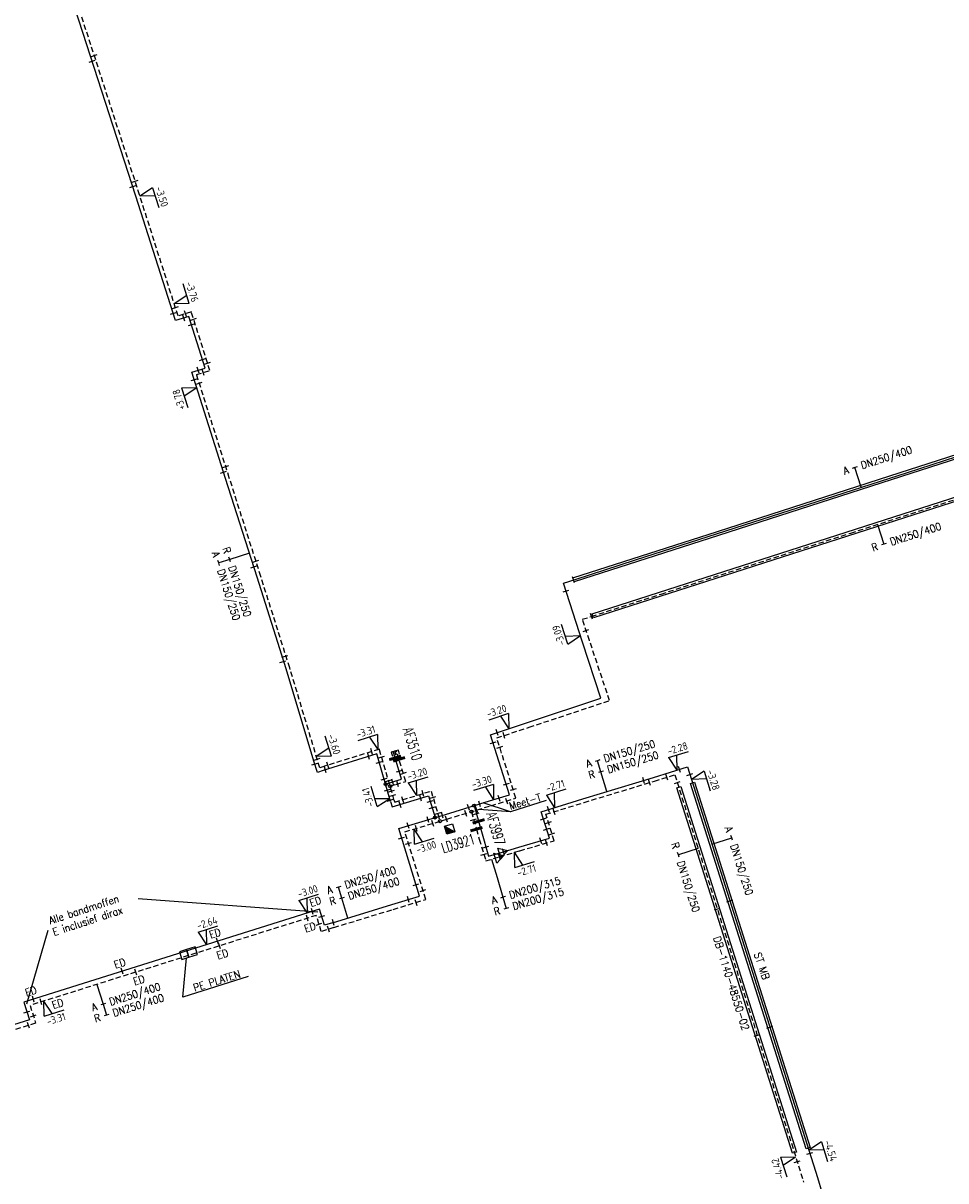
# Model space of a CAD drawing. Header units: millimetres. Extents: x 0 to 118318689, y 0 to 490460760.
# Tile 8 of 117: x 114204903 to 114316287, y 485492910 to 485632693. Entities that reach past the tile are written whole.
import ezdxf
from ezdxf.enums import TextEntityAlignment as Align

# ---------------------------------------------------------------- set-up
doc = ezdxf.new("R2010")
doc.units = ezdxf.units.MM
doc.header["$LTSCALE"] = 200
doc.linetypes.add('HIDDEN2', pattern=[4.7625, 3.175, -1.5875])
doc.layers.get('0').update_dxf_attribs({"color": 8})
for name, color, linetype in [('WT-C-AFSLUITER', 7, 'Continuous'), ('WT-C-kastLD', 7, 'Continuous'), ('WT-C-mof', 7, 'Continuous'), ('WT-C-tstuk', 7, 'Continuous'), ('WT-C-VERLOOP', 7, 'Continuous'), ('WT-I-diam', 7, 'Continuous'), ('WT-I-info', 7, 'Continuous'), ('WT-I-NAP', 7, 'Continuous'), ('WT-L-aanvoer', 6, 'Continuous'), ('WT-L-MANTELBUIS', 6, 'Continuous'), ('WT-L-retour', 6, 'HIDDEN2')]:
    doc.layers.add(name, color=color, linetype=linetype)
doc.styles.add('DIN17', font='ROMANS.SHX', dxfattribs={"width": 0.9})
doc.styles.add('ISOCP', font='ISOCP.SHX')

# ---------------------------------------------------------------- blocks, each defined once
blk = doc.blocks.new('LR-mof')
at = {"color": 0, "linetype": 'ByBlock', "lineweight": -2}
blk.add_line((0, -0.75), (0, 0.75), dxfattribs=at)
blk = doc.blocks.new('LR-tsb')
blk.add_circle((0, 0), 0.375)
blk = doc.blocks.new('LR-smof')
at = {"color": 0, "linetype": 'ByBlock', "lineweight": -2}
blk.add_lwpolyline([(1, 0.5), (0, 0.5), (0, -0.5), (1, -0.5)], dxfattribs=at)
blk = doc.blocks.new('LR-DIAO1')
at = {"color": 0, "lineweight": -3}
blk.add_line((0, 0), (0, -5), dxfattribs=at)
blk.add_lwpolyline([(0.61, -5), (0, -5), (-0.61, -5)], dxfattribs=at)
at = {"color": 1, "lineweight": -3, "style": 'DIN17', "width": 0.9}
blk.add_attdef('*1', text='', height=1.8, dxfattribs=at).set_placement((-1.61, -5), align=Align.MIDDLE_RIGHT)
blk.add_attdef('*11', text='', height=1.8, dxfattribs=at).set_placement((1.61, -5), align=Align.MIDDLE_LEFT)
blk = doc.blocks.new('LR-VERL')
at = {"color": 0, "linetype": 'ByBlock', "lineweight": -2}
blk.add_lwpolyline([(1.08, 0), (-1.08, -1.25), (-1.08, 1.25)], close=True, dxfattribs=at)
blk = doc.blocks.new('LR-DIAB1')
at = {"color": 0, "lineweight": -3}
blk.add_line((0, 0), (0, 5), dxfattribs=at)
blk.add_lwpolyline([(0.61, 5), (0, 5), (-0.61, 5)], dxfattribs=at)
at = {"color": 1, "lineweight": -3, "style": 'DIN17', "width": 0.9}
blk.add_attdef('*1', text='', height=1.8, dxfattribs=at).set_placement((-1.61, 5), align=Align.MIDDLE_RIGHT)
blk.add_attdef('*11', text='', height=1.8, dxfattribs=at).set_placement((1.61, 5), align=Align.MIDDLE_LEFT)
blk = doc.blocks.new('nap1')
at = {"color": 0, "linetype": 'Continuous'}
for p, q in [((-1, 3.5), (0, 0)), ((-1, 3.5), (4, 3.5)), ((1, 3.5), (0, 0))]:
    blk.add_line(p, q, dxfattribs=at)
at = {"color": 0, "linetype": 'Continuous', "style": 'ISOCP'}
for tag, p in [('*1', (1.7, 5)), ('*2', (4, 1.5))]:
    blk.add_attdef(tag, text='', height=1.8, dxfattribs=at).set_placement(p, align=Align.MIDDLE)
blk = doc.blocks.new('nap2')
at = {"color": 0, "linetype": 'Continuous'}
for p, q in [((1, 3.5), (-4, 3.5)), ((-1, 3.5), (0, 0)), ((1, 3.5), (0, 0))]:
    blk.add_line(p, q, dxfattribs=at)
at = {"color": 0, "linetype": 'Continuous', "style": 'ISOCP'}
for tag, p in [('*1', (-1.5, 5)), ('*2', (-4, 1.5))]:
    blk.add_attdef(tag, text='', height=1.8, dxfattribs=at).set_placement(p, align=Align.MIDDLE)
blk = doc.blocks.new('LR-AFS')
at = {"color": 0, "lineweight": -3, "const_width": 0.7}
blk.add_lwpolyline([(0, -1.5), (0, 1.5)], dxfattribs=at)
at = {"color": 7, "linetype": 'ByBlock', "lineweight": -2, "style": 'DIN17', "width": 0.9}
blk.add_attdef('*1', text='', height=2.5, dxfattribs=at).set_placement((0, 5), align=Align.MIDDLE)
at = {"color": 0, "linetype": 'ByBlock', "lineweight": -2, "style": 'DIN17', "width": 0.3, "flags": 1}
for tag, p in [('*2', (2.5, 1.5)), ('OCODE', (-7.5, -2.5)), ('NCODE', (-2.5, -2.5)), ('BC', (2.5, -2.5)), ('RK', (7.5, -2.5)), ('ST', (-7.5, -5)), ('VCODE', (-2.5, -5)), ('NIVO', (2.5, -5)), ('IMM', (7.5, -5)), ('FABR', (-7.5, -7.5)), ('TYPE', (-2.5, -7.5)), ('OPBOUW', (2.5, -7.5)), ('BEDIEN', (7.5, -7.5)), ('VERTR', (-7.5, -10)), ('OPBLEN', (-2.5, -10)), ('HULPST', (2.5, -10)), ('VERLSP', (7.5, -10)), ('BORDL', (-7.5, -15)), ('DEKM', (-7.5, -12.5)), ('PDATUM', (-2.5, -12.5)), ('BORDX', (-2.5, -15)), ('BORDY', (2.5, -15)), ('OPM', (2.5, -12.5)), ('BORDZ', (7.5, -15)), ('BORD', (7.5, -12.5))]:
    blk.add_attdef(tag, text='', height=1.8, dxfattribs=at).set_placement(p, align=Align.MIDDLE)
blk = doc.blocks.new('LR-hyp')
at = {"color": 7, "linetype": 'ByBlock', "lineweight": -3, "style": 'DIN17', "width": 0.9}
blk.add_attdef('*1', text='', height=1.8, dxfattribs=at).set_placement((0, 0), align=Align.MIDDLE)
at = {"color": 7, "linetype": 'ByBlock', "lineweight": -2, "style": 'DIN17', "width": 0.9, "flags": 1}
blk.add_attdef('*2', text='', height=1.8, dxfattribs=at).set_placement((0, -5), align=Align.MIDDLE)
blk = doc.blocks.new('LR-mofD')
at = {"color": 0, "linetype": 'ByBlock', "lineweight": -2}
blk.add_line((0, -0.75), (0, 0.75), dxfattribs=at)
at = {"color": 1, "linetype": 'ByBlock', "lineweight": -3, "style": 'DIN17', "width": 0.9}
blk.add_attdef('*1', text='', height=1.8, dxfattribs=at).set_placement((0, 2), align=Align.MIDDLE)
blk = doc.blocks.new('LR-DIAB2')
at = {"color": 0, "linetype": 'Continuous', "lineweight": -3}
blk.add_line((0, 5), (0, 7.8), dxfattribs=at)
at = {"color": 0, "lineweight": -3}
blk.add_line((0, 0), (0, 5), dxfattribs=at)
for points in [[(0.61, 7.8), (0, 7.8), (-0.61, 7.8)], [(0.61, 5), (0, 5), (-0.61, 5)]]:
    blk.add_lwpolyline(points, dxfattribs=at)
at = {"color": 1, "lineweight": -3, "style": 'DIN17', "width": 0.9}
for tag, p in [('*1', (-1.61, 7.8)), ('*2', (-1.61, 5.02))]:
    blk.add_attdef(tag, text='', height=1.8, dxfattribs=at).set_placement(p, align=Align.MIDDLE_RIGHT)
for tag, p in [('*11', (1.61, 7.8)), ('*12', (1.61, 5))]:
    blk.add_attdef(tag, text='', height=1.8, dxfattribs=at).set_placement(p, align=Align.MIDDLE_LEFT)
blk = doc.blocks.new('LR-DIAO2')
at = {"color": 0, "lineweight": -3}
blk.add_line((0, 0), (0, -5), dxfattribs=at)
at = {"color": 0, "linetype": 'Continuous', "lineweight": -3}
blk.add_line((0, -5), (0, -7.8), dxfattribs=at)
at = {"color": 0, "lineweight": -3}
for points in [[(0.61, -5), (0, -5), (-0.61, -5)], [(0.61, -7.8), (0, -7.8), (-0.61, -7.8)]]:
    blk.add_lwpolyline(points, dxfattribs=at)
at = {"color": 1, "lineweight": -3, "style": 'DIN17', "width": 0.9}
for tag, p in [('*1', (-1.61, -5)), ('*2', (-1.61, -7.78))]:
    blk.add_attdef(tag, text='', height=1.8, dxfattribs=at).set_placement(p, align=Align.MIDDLE_RIGHT)
for tag, p in [('*11', (1.61, -5)), ('*12', (1.61, -7.8))]:
    blk.add_attdef(tag, text='', height=1.8, dxfattribs=at).set_placement(p, align=Align.MIDDLE_LEFT)
blk = doc.blocks.new('LR-kastLD')
at = {"color": 0, "linetype": 'ByBlock', "lineweight": -3}
blk.add_line((-1, 1), (1, -1), dxfattribs=at)
blk.add_lwpolyline([(-1, -1), (-1, 1), (1, 1), (1, -1)], close=True, dxfattribs=at)
blk.add_solid([(-1, 1), (-1, -1), (1, -1)], dxfattribs=at)
at = {"color": 7, "linetype": 'ByBlock', "lineweight": -3, "style": 'DIN17', "width": 0.7}
for tag, p in [('*1', (0, 5)), ('*2', (0, -5))]:
    blk.add_attdef(tag, text='', height=2.5, dxfattribs=at).set_placement(p, align=Align.MIDDLE)
at = {"color": 0, "linetype": 'ByBlock', "lineweight": -2, "style": 'DIN17', "width": 0.3, "flags": 1}
for tag, p in [('OCODE', (4.5, 1.25)), ('NCODE', (9.5, 1.25)), ('BC', (14.5, 1.25)), ('RK', (19.5, 1.25)), ('ST', (4.5, -1.25)), ('VCODE', (9.5, -1.25)), ('NIVO', (14.5, -1.25)), ('IMM', (19.5, -1.25))]:
    blk.add_attdef(tag, text='', height=1.8, dxfattribs=at).set_placement(p, align=Align.MIDDLE)

msp = doc.modelspace()

# ---------------------------------------------------------------- linework, layer by layer
at = {"layer": 'WT-I-diam'}
msp.add_line((114261450, 485531749), (114262108, 485529541), dxfattribs=at)
at = {"layer": 'WT-I-info'}
for p, q in [((114263722, 485537461), (114260454, 485538552)), ((114268044, 485538830), (114263722, 485537461)), ((114263722, 485537461), (114259940, 485537765)), ((114240484, 485525334), (114218797, 485526952)), ((114205361, 485514290), (114207926, 485523188)), ((114224609, 485520829), (114223760, 485520562)), ((114223760, 485520562), (114224049, 485519642)), ((114225670, 485521163), (114224609, 485520829)), ((114224609, 485520829), (114224898, 485519909)), ((114224898, 485519909), (114224609, 485520829)), ((114225960, 485520243), (114225670, 485521163)), ((114224049, 485519642), (114224898, 485519909)), ((114224182, 485515100), (114224628, 485519824)), ((114224898, 485519909), (114225960, 485520243)), ((114232064, 485517578), (114224182, 485515100))]:
    msp.add_line(p, q, dxfattribs=at)
at = {"layer": 'WT-L-aanvoer'}
for p, q in [((114218524, 485611821), (114209225, 485640466)), ((114223307, 485596786), (114218524, 485611821)), ((114224914, 485597266), (114223307, 485596786)), ((114226876, 485591046), (114224914, 485597266)), ((114225273, 485590545), (114226876, 485591046)), ((114229342, 485577718), (114225273, 485590545)), ((114311665, 485578454), (114317604, 485580366)), ((114233144, 485565811), (114229342, 485577718)), ((114278837, 485567885), (114311665, 485578454)), ((114271528, 485565531), (114278837, 485567885)), ((114236645, 485554749), (114233144, 485565811)), ((114270125, 485565080), (114271528, 485565531)), ((114272442, 485557955), (114270125, 485565080)), ((114274653, 485551182), (114272442, 485557955)), ((114240003, 485543582), (114236645, 485554749)), ((114265780, 485548244), (114274653, 485551182)), ((114261336, 485546773), (114265780, 485548244)), ((114263627, 485539515), (114261336, 485546773)), ((114247596, 485544462), (114241109, 485542445)), ((114249266, 485538728), (114247596, 485544462)), ((114249808, 485543980), (114249578, 485544736)), ((114240421, 485542232), (114240003, 485543582)), ((114250589, 485541406), (114249808, 485543980)), ((114280979, 485541605), (114285101, 485542885)), ((114285101, 485542885), (114300795, 485493301)), ((114241109, 485542445), (114240421, 485542232)), ((114249781, 485541156), (114250589, 485541406)), ((114272481, 485539026), (114280979, 485541605)), ((114248660, 485540809), (114249781, 485541156)), ((114249266, 485538728), (114249459, 485538072)), ((114249459, 485538072), (114253850, 485539412)), ((114253850, 485539412), (114254626, 485536782)), ((114255873, 485537160), (114261207, 485538780)), ((114261207, 485538780), (114263627, 485539515)), ((114267444, 485537467), (114272481, 485539026)), ((114250238, 485535449), (114255873, 485537160)), ((114259332, 485538211), (114259880, 485536323)), ((114268429, 485534282), (114267444, 485537467)), ((114259880, 485536323), (114260233, 485535107)), ((114252750, 485527297), (114250238, 485535449)), ((114260233, 485535107), (114261069, 485532105)), ((114262891, 485532648), (114264720, 485533193)), ((114264721, 485533193), (114268429, 485534282)), ((114261069, 485532105), (114262891, 485532648)), ((114242239, 485524073), (114249400, 485526264)), ((114249400, 485526264), (114252750, 485527297)), ((114240680, 485525710), (114204984, 485514486)), ((114241289, 485523774), (114240680, 485525710)), ((114242236, 485524072), (114241289, 485523774)), ((114204984, 485514486), (114205657, 485512348)), ((114205657, 485512348), (114193404, 485508496)), ((114300795, 485493301), (114302162, 485488744))]:
    msp.add_line(p, q, dxfattribs=at)
at = {"layer": 'WT-L-MANTELBUIS'}
msp.add_lwpolyline([(114288856, 485570848), (114271405, 485565229), (114271249, 485565704), (114288703, 485571324), (114309541, 485578033), (114415143, 485612035), (114415296, 485611559), (114309695, 485577557), (114288856, 485570848)], dxfattribs=at)
for points in [[(114273598, 485561354), (114418016, 485607805), (114418169, 485607329), (114273751, 485560878)], [(114284288, 485540512), (114298239, 485496392), (114297762, 485496242), (114283811, 485540361)], [(114285945, 485541044), (114299912, 485496919), (114299436, 485496768), (114285469, 485540893)]]:
    msp.add_lwpolyline(points, close=True, dxfattribs=at)
at = {"layer": 'WT-L-retour', "lineweight": -3}
for p, q in [((114218953, 485611959), (114209795, 485640168)), ((114223602, 485597344), (114218953, 485611959)), ((114225209, 485597824), (114223602, 485597344)), ((114227441, 485590751), (114225209, 485597824)), ((114225839, 485590251), (114227441, 485590751)), ((114229791, 485577795), (114225839, 485590251)), ((114233594, 485565882), (114229791, 485577795)), ((114304809, 485571129), (114317556, 485575229)), ((114281908, 485563763), (114304809, 485571129)), ((114237081, 485554864), (114233594, 485565882)), ((114273523, 485561067), (114281908, 485563763)), ((114272404, 485560712), (114273523, 485561067)), ((114273254, 485558170), (114272404, 485560712)), ((114275689, 485550893), (114273254, 485558170)), ((114240432, 485543719), (114237081, 485554864)), ((114265969, 485547674), (114275689, 485550893)), ((114262087, 485546389), (114265969, 485547674)), ((114264382, 485539118), (114262087, 485546389)), ((114247900, 485545027), (114240976, 485542875)), ((114249698, 485538854), (114247900, 485545027)), ((114250278, 485543806), (114249961, 485544852)), ((114240718, 485542795), (114240432, 485543719)), ((114240976, 485542875), (114240718, 485542795)), ((114251088, 485541141), (114250278, 485543806)), ((114249202, 485540558), (114249899, 485540774)), ((114249763, 485538635), (114254153, 485539975)), ((114249899, 485540774), (114251088, 485541141)), ((114254153, 485539975), (114255226, 485536337)), ((114249698, 485538854), (114249763, 485538635)), ((114261374, 485538204), (114264382, 485539118)), ((114256047, 485536586), (114261374, 485538204)), ((114259006, 485537485), (114259620, 485535372)), ((114250988, 485535050), (114256047, 485536586)), ((114253500, 485526900), (114250988, 485535050)), ((114259620, 485535372), (114259971, 485534164)), ((114249576, 485525691), (114253500, 485526900)), ((114240288, 485524958), (114205737, 485514094)), ((114240896, 485523022), (114240288, 485524958)), ((114242414, 485523499), (114249576, 485525691)), ((114242416, 485523500), (114240896, 485523022)), ((114205737, 485514094), (114206409, 485511956)), ((114206409, 485511956), (114193014, 485507744))]:
    msp.add_line(p, q, dxfattribs=at)
at = {"layer": 'WT-L-retour'}
for p, q in [((114281111, 485541175), (114283574, 485541940)), ((114283574, 485541940), (114299123, 485492768)), ((114272613, 485538595), (114281111, 485541175)), ((114268007, 485537170), (114272613, 485538595)), ((114268993, 485533979), (114268007, 485537170)), ((114259971, 485534164), (114260763, 485531544)), ((114264848, 485532761), (114268993, 485533979)), ((114260763, 485531544), (114262404, 485532033)), ((114262404, 485532033), (114264849, 485532761))]:
    msp.add_line(p, q, dxfattribs=at)

# ---------------------------------------------------------------- block references
at = {"layer": 'WT-C-AFSLUITER', "linetype": 'Continuous'}
ref = msp.add_blockref('LR-AFS', (114249808, 485543980), dxfattribs=dict(at, xscale=499.9999999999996, yscale=499.9999999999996, zscale=499.9999999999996, rotation=286.8932))
ref.add_attrib('*1', 'AF3510', dxfattribs={"layer": '0', "color": 7, "linetype": 'ByBlock', "lineweight": -2, "height": 1250, "rotation": 286.8932, "style": 'DIN17', "width": 0.65}).set_placement((114251908, 485545676), align=Align.MIDDLE)
for p, xscale, yscale, zscale, rotation in [((114250278, 485543806), 499.9999999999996, 499.9999999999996, 499.9999999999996, 286.8932), ((114259620, 485535372), 500.0000000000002, 500.0000000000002, 500.0000000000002, 286.2018)]:
    msp.add_blockref('LR-AFS', p, dxfattribs=dict(at, xscale=xscale, yscale=yscale, zscale=zscale, rotation=rotation))
ref = msp.add_blockref('LR-AFS', (114259880, 485536323), dxfattribs=dict(at, xscale=500.0000000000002, yscale=500.0000000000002, zscale=500.0000000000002, rotation=286.2018))
ref.add_attrib('*1', 'AF3997', dxfattribs={"layer": '0', "color": 7, "linetype": 'ByBlock', "lineweight": -2, "height": 1250, "rotation": 286.2018, "style": 'DIN17', "width": 0.65}).set_placement((114261955, 485535435), align=Align.MIDDLE)
at = {"layer": 'WT-C-kastLD', "linetype": 'Continuous'}
ref = msp.add_blockref('LR-kastLD', (114256392, 485535383), dxfattribs=dict(at, xscale=500, yscale=500, zscale=500, rotation=16.89612497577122))
ref.add_attrib('*1', 'LD3921', dxfattribs={"layer": '0', "color": 7, "linetype": 'ByBlock', "lineweight": -3, "height": 1250, "rotation": 16.89612, "style": 'DIN17', "width": 0.65}).set_placement((114257422, 485533651), align=Align.MIDDLE)
at = {"layer": 'WT-C-mof', "linetype": 'Continuous'}
for name, p, xscale, yscale, zscale, rotation in [('LR-mof', (114213234, 485628116), 499.9999999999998, 499.9999999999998, 499.9999999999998, 287.9855), ('LR-mof', (114213491, 485628782), 499.9999999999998, 499.9999999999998, 499.9999999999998, 287.9855), ('LR-mof', (114218155, 485612960), 499.9999999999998, 499.9999999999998, 499.9999999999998, 287.9855), ('LR-mof', (114218414, 485613618), 499.9999999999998, 499.9999999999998, 499.9999999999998, 287.9855), ('LR-mof', (114223032, 485597652), 499.9999999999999, 499.9999999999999, 499.9999999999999, 287.6467), ('LR-mof', (114223279, 485598359), 499.9999999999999, 499.9999999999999, 499.9999999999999, 287.6467), ('LR-mof', (114224293, 485597081), 499.9999999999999, 499.9999999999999, 499.9999999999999, 16.62719999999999), ('LR-mof', (114224501, 485597613), 499.9999999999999, 499.9999999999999, 499.9999999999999, 16.62719999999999), ('LR-mof', (114225223, 485596284), 499.9999999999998, 499.9999999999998, 499.9999999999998, 287.5112), ('LR-mof', (114225483, 485596957), 499.9999999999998, 499.9999999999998, 499.9999999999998, 287.5112), ('LR-mof', (114226553, 485592070), 499.9999999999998, 499.9999999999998, 499.9999999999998, 287.5112), ('LR-mof', (114227158, 485591648), 499.9999999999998, 499.9999999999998, 499.9999999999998, 287.5112), ('LR-mof', (114226038, 485590784), 500.0000000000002, 500.0000000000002, 500.0000000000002, 17.35779999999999), ('LR-mof', (114226644, 485590502), 500.0000000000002, 500.0000000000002, 500.0000000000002, 17.35779999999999), ('LR-mof', (114225555, 485589646), 500.0000000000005, 500.0000000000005, 500.0000000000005, 287.6613), ('LR-mof', (114226157, 485589237), 500.0000000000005, 500.0000000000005, 500.0000000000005, 287.6613), ('LR-mof', (114229358, 485579159), 500, 500, 500, 287.6041), ('LR-mof', (114229098, 485578488), 500.0000000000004, 500.0000000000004, 500.0000000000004, 287.6008), ('LR-mof', (114232746, 485567058), 499.9999999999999, 499.9999999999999, 499.9999999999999, 287.7079), ('LR-mof', (114233005, 485567728), 500.0000000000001, 500.0000000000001, 500.0000000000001, 287.7053), ('LR-mof', (114271348, 485565468), 500, 500, 500, 17.6035), ('LR-mof', (114270437, 485564127), 499.9999999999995, 499.9999999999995, 499.9999999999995, 288.0741), ('LR-mof', (114273523, 485561067), 500, 500, 500, 17.6035), ('LR-mof', (114272850, 485559377), 500, 500, 500, 288.4966), ('LR-mof', (114236237, 485555590), 499.9999999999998, 499.9999999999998, 499.9999999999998, 287.414), ('LR-mof', (114236506, 485556236), 500.0000000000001, 500.0000000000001, 500.0000000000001, 287.4117), ('LR-mof', (114246617, 485544157), 499.9999999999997, 499.9999999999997, 499.9999999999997, 17.26849999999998), ('LR-mof', (114246968, 485544738), 499.9999999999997, 499.9999999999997, 499.9999999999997, 17.26849999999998), ('LR-mof', (114248174, 485544086), 499.9999999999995, 499.9999999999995, 499.9999999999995, 286.2394), ('LR-smof', (114249578, 485544736), 499.9999999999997, 499.9999999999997, 499.9999999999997, 286.8932), ('LR-smof', (114249961, 485544852), 499.9999999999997, 499.9999999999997, 499.9999999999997, 286.8932), ('LR-mof', (114240111, 485543234), 500.0000000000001, 500.0000000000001, 500.0000000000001, 287.2051999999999), ('LR-mof', (114240397, 485543829), 500.0000000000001, 500.0000000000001, 500.0000000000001, 287.4117), ('LR-mof', (114241372, 485542527), 499.9999999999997, 499.9999999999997, 499.9999999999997, 17.26849999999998), ('LR-mof', (114241690, 485543097), 499.9999999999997, 499.9999999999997, 499.9999999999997, 17.26849999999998), ('LR-mof', (114247892, 485543446), 499.9999999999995, 499.9999999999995, 499.9999999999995, 286.2394), ('LR-mof', (114284134, 485542585), 499.9999999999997, 499.9999999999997, 499.9999999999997, 17.25120000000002), ('LR-mof', (114248476, 485541442), 499.9999999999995, 499.9999999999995, 499.9999999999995, 286.2394), ('LR-mof', (114249003, 485541240), 499.9999999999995, 499.9999999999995, 499.9999999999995, 286.2394), ('LR-mof', (114249501, 485541069), 499.9999999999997, 499.9999999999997, 499.9999999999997, 17.2052), ('LR-mof', (114279821, 485541253), 500.0000000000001, 500.0000000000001, 500.0000000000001, 16.88389999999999), ('LR-mof', (114280506, 485540991), 500.0000000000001, 500.0000000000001, 500.0000000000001, 16.88389999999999), ('LR-mof', (114282605, 485541639), 499.9999999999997, 499.9999999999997, 499.9999999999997, 17.25120000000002), ('LR-mof', (114285389, 485541973), 500, 500, 500, 287.5643), ('LR-mof', (114248868, 485540095), 499.9999999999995, 499.9999999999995, 499.9999999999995, 286.2394), ('LR-mof', (114249368, 485539989), 499.9999999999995, 499.9999999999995, 499.9999999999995, 286.2394), ('LR-mof', (114250106, 485540838), 499.9999999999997, 499.9999999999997, 499.9999999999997, 17.2052), ('LR-mof', (114253176, 485539677), 500.0000000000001, 500.0000000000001, 500.0000000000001, 16.9795), ('LR-mof', (114283871, 485541000), 499.9999999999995, 499.9999999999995, 499.9999999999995, 287.5475), ('LR-mof', (114249222, 485538878), 499.9999999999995, 499.9999999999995, 499.9999999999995, 286.2394), ('LR-mof', (114249525, 485539447), 499.9999999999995, 499.9999999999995, 499.9999999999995, 286.2394), ('LR-mof', (114250376, 485538352), 499.9999999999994, 499.9999999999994, 499.9999999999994, 196.9795144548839), ('LR-mof', (114250728, 485538930), 500.0000000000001, 500.0000000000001, 500.0000000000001, 16.9795), ('LR-mof', (114252900, 485539122), 500.0000000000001, 500.0000000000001, 500.0000000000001, 16.97951423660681), ('LR-mof', (114254053, 485538725), 500, 500, 500, 286.4387), ('LR-mof', (114254378, 485539211), 500, 500, 500, 286.4387), ('LR-mof', (114254280, 485537955), 500, 500, 500, 286.4387), ('LR-mof', (114254951, 485537271), 499.9999999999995, 499.9999999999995, 499.9999999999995, 286.5614132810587), ('LR-mof', (114255500, 485537047), 500.0000000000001, 500.0000000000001, 500.0000000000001, 16.8877), ('LR-mof', (114268316, 485537737), 500, 500, 500, 17.1956), ('LR-mof', (114268998, 485537477), 500, 500, 500, 17.1956), ('LR-mof', (114251382, 485535797), 500.0000000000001, 500.0000000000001, 500.0000000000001, 16.8877), ('LR-mof', (114252356, 485535465), 500.0000000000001, 500.0000000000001, 500.0000000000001, 16.8877), ('LR-mof', (114253775, 485536523), 500.0000000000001, 500.0000000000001, 500.0000000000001, 16.8877), ('LR-mof', (114254351, 485536071), 500.0000000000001, 500.0000000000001, 500.0000000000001, 16.8877), ('LR-mof', (114256016, 485536577), 500.0000000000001, 500.0000000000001, 500.0000000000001, 16.8877), ('LR-mof', (114267707, 485536616), 499.9999999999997, 499.9999999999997, 499.9999999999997, 287.1819), ('LR-mof', (114268312, 485536183), 499.9999999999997, 499.9999999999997, 499.9999999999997, 287.1819), ('LR-mof', (114250589, 485534310), 499.9999999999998, 499.9999999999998, 499.9999999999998, 287.1264556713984), ('LR-mof', (114267395, 485533979), 499.9999999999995, 499.9999999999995, 499.9999999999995, 16.37079999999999), ('LR-mof', (114268089, 485535380), 499.9999999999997, 499.9999999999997, 499.9999999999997, 287.1819), ('LR-mof', (114268738, 485534806), 499.9999999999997, 499.9999999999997, 499.9999999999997, 287.1819), ('LR-mof', (114251417, 485533658), 500, 500, 500, 287.1265), ('LR-mof', (114260758, 485533223), 500.0000000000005, 500.0000000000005, 500.0000000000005, 285.5581), ('LR-mof', (114268078, 485533710), 499.9999999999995, 499.9999999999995, 499.9999999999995, 16.37079999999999), ('LR-mof', (114260521, 485532344), 500, 500, 500, 286.8218), ('LR-mof', (114252326, 485528671), 500, 500, 500, 287.1264556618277), ('LR-mof', (114253173, 485527962), 500.0000000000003, 500.0000000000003, 500.0000000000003, 287.126455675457), ('LR-mof', (114251393, 485526878), 499.9999999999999, 499.9999999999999, 499.9999999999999, 17.12649999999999), ('LR-mof', (114252306, 485526532), 500.0000000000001, 500.0000000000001, 500.0000000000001, 197.1264556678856), ('LR-mof', (114290217, 485526719), 500, 500, 500, 287.5643), ('LR-mof', (114240949, 485524856), 500.0000000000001, 500.0000000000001, 500.0000000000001, 287.4544), ('LR-mof', (114288698, 485525736), 499.9999999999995, 499.9999999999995, 499.9999999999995, 287.5475), ('LR-mof', (114240616, 485523911), 500.0000000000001, 500.0000000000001, 500.0000000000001, 287.4544), ('LR-mof', (114241760, 485523294), 500.0000000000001, 500.0000000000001, 500.0000000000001, 17.45443581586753), ('LR-mof', (114242348, 485524106), 499.9999999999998, 499.9999999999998, 499.9999999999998, 17.01449999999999), ('LR-mof', (114205356, 485513305), 499.9999999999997, 499.9999999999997, 499.9999999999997, 287.4544), ('LR-mof', (114205557, 485511688), 499.9999999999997, 499.9999999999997, 499.9999999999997, 17.45439999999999), ('LR-mof', (114206130, 485512844), 499.9999999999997, 499.9999999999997, 499.9999999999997, 287.4544), ('LR-mof', (114293521, 485510481), 499.9999999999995, 499.9999999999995, 499.9999999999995, 287.5475), ('LR-mof', (114295045, 485511468), 500, 500, 500, 287.5643), ('LR-mof', (114298346, 485495223), 499.9999999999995, 499.9999999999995, 499.9999999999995, 287.5475), ('LR-mof', (114299869, 485496228), 500, 500, 500, 287.5643)]:
    msp.add_blockref(name, p, dxfattribs=dict(at, xscale=xscale, yscale=yscale, zscale=zscale, rotation=rotation))
at = {"layer": 'WT-C-mof'}
for p, xscale, yscale, zscale, rotation in [((114262131, 485547036), 500, 500, 500, 18.32034524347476), ((114262948, 485546674), 500, 500, 500, 18.32034524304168), ((114261637, 485545819), 500, 500, 500, 287.516732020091), ((114262441, 485545266), 500.0000000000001, 500.0000000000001, 500.0000000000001, 287.5167320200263), ((114250299, 485542363), 500.0000000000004, 500.0000000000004, 500.0000000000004, 106.8932093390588), ((114250797, 485542098), 499.9999999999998, 499.9999999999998, 499.9999999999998, 106.8932093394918), ((114263224, 485540793), 500.0000000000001, 500.0000000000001, 500.0000000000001, 107.5167320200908), ((114264057, 485540147), 500, 500, 500, 107.5167320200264), ((114260001, 485538414), 500, 500, 500, 16.89612497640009), ((114262330, 485539122), 500, 500, 500, 196.8961249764), ((114263247, 485538773), 499.9999999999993, 499.9999999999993, 499.9999999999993, 196.8961249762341), ((114258336, 485537281), 500.0000000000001, 500.0000000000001, 500.0000000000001, 16.8961249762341), ((114258662, 485538007), 500, 500, 500, 16.89612497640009), ((114259611, 485537250), 500, 500, 500, 286.201757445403), ((114259676, 485537688), 500.0000000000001, 500.0000000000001, 500.0000000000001, 16.8961249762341), ((114259285, 485536524), 500.0000000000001, 500.0000000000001, 500.0000000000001, 286.201757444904), ((114262891, 485532648), 500.0000000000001, 500.0000000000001, 500.0000000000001, 16.59189999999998), ((114262404, 485532033), 500.0000000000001, 500.0000000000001, 500.0000000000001, 16.59189999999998)]:
    msp.add_blockref('LR-mof', p, dxfattribs=dict(at, xscale=xscale, yscale=yscale, zscale=zscale, rotation=rotation))
ref = msp.add_blockref('LR-mofD', (114239806, 485525435), dxfattribs=dict(at, xscale=499.9999999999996, yscale=499.9999999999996, zscale=499.9999999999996, rotation=17.45439999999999))
ref.add_attrib('*1', 'ED', dxfattribs={"layer": '0', "color": 1, "linetype": 'ByBlock', "lineweight": -3, "height": 900, "rotation": 17.4544, "style": 'DIN17', "width": 0.9}).set_placement((114240182, 485526631), align=Align.MIDDLE)
ref = msp.add_blockref('LR-mofD', (114239208, 485524618), dxfattribs=dict(at, xscale=499.9999999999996, yscale=499.9999999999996, zscale=499.9999999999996, rotation=17.45439999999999))
ref.add_attrib('*1', 'ED', dxfattribs={"layer": '0', "color": 1, "linetype": 'ByBlock', "lineweight": -3, "height": 900, "rotation": 17.4544, "style": 'DIN17', "width": 0.9}).set_placement((114239533, 485523531), align=Align.MIDDLE)
at = {"layer": 'WT-C-mof', "xscale": 499.9999999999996, "yscale": 499.9999999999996, "zscale": 499.9999999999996, "rotation": 17.45439999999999}
for p in [(114228359, 485521836), (114216866, 485518222), (114206131, 485514847)]:
    msp.add_blockref('LR-mofD', p, dxfattribs=at).add_auto_attribs({'*1': 'ED'})
at = {"layer": 'WT-C-mof'}
ref = msp.add_blockref('LR-mofD', (114228604, 485521284), dxfattribs=dict(at, xscale=499.9999999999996, yscale=499.9999999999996, zscale=499.9999999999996, rotation=17.45439999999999))
ref.add_attrib('*1', 'ED', dxfattribs={"layer": '0', "color": 1, "linetype": 'ByBlock', "lineweight": -3, "height": 900, "rotation": 17.4544, "style": 'DIN17', "width": 0.9}).set_placement((114228968, 485520289), align=Align.MIDDLE)
ref = msp.add_blockref('LR-mofD', (114218499, 485518107), dxfattribs=dict(at, xscale=499.9999999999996, yscale=499.9999999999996, zscale=499.9999999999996, rotation=17.45439999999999))
ref.add_attrib('*1', 'ED', dxfattribs={"layer": '0', "color": 1, "linetype": 'ByBlock', "lineweight": -3, "height": 900, "rotation": 17.4544, "style": 'DIN17', "width": 0.9}).set_placement((114218880, 485517141), align=Align.MIDDLE)
ref = msp.add_blockref('LR-mofD', (114207057, 485514509), dxfattribs=dict(at, xscale=499.9999999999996, yscale=499.9999999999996, zscale=499.9999999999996, rotation=17.45439999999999))
ref.add_attrib('*1', 'ED', dxfattribs={"layer": '0', "color": 1, "linetype": 'ByBlock', "lineweight": -3, "height": 900, "rotation": 17.4544, "style": 'DIN17', "width": 0.9}).set_placement((114209075, 485514298), align=Align.MIDDLE)
at = {"layer": 'WT-C-tstuk', "linetype": 'Continuous'}
for p, xscale, yscale, zscale, rotation in [((114248660, 485540809), 499.9999999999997, 499.9999999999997, 499.9999999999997, 17.2052), ((114249202, 485540558), 499.9999999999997, 499.9999999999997, 499.9999999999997, 17.2052), ((114259006, 485537485), 499.9999999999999, 499.9999999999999, 499.9999999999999, 16.8961), ((114259332, 485538211), 499.9999999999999, 499.9999999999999, 499.9999999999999, 16.8961), ((114254626, 485536782), 500.0000000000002, 500.0000000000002, 500.0000000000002, 196.8876999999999), ((114255226, 485536337), 500.0000000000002, 500.0000000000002, 500.0000000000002, 196.8876999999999)]:
    msp.add_blockref('LR-tsb', p, dxfattribs=dict(at, xscale=xscale, yscale=yscale, zscale=zscale, rotation=rotation))
at = {"layer": 'WT-C-VERLOOP', "linetype": 'Continuous', "xscale": 500.0000000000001, "yscale": 500.0000000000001, "zscale": 500.0000000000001, "rotation": 16.59189999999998}
for p in [(114262891, 485532648), (114262404, 485532033)]:
    msp.add_blockref('LR-VERL', p, dxfattribs=at)
at = {"layer": 'WT-I-diam', "linetype": 'Continuous'}
for name, p, xscale, yscale, zscale, rotation, values in [('LR-DIAB1', (114306052, 485576647), 499.9999999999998, 499.9999999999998, 499.9999999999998, 17.84668584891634, {'*1': 'A', '*11': 'DN250/400'}), ('LR-DIAO1', (114308041, 485572169), 499.9999999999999, 499.9999999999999, 499.9999999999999, 17.82944587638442, {'*1': 'R', '*11': 'DN250/400'}), ('LR-DIAO2', (114232223, 485568695), 500, 500, 500, 287.6613384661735, {'*1': 'R', '*11': 'DN150/250', '*2': 'A', '*12': 'DN150/250'}), ('LR-DIAB2', (114275378, 485539905), 499.9999999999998, 499.9999999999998, 499.9999999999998, 16.88392159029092, {'*1': 'A', '*11': 'DN150/250', '*2': 'R', '*12': 'DN150/250'}), ('LR-DIAB1', (114288051, 485533563), 499.9999999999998, 499.9999999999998, 499.9999999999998, 287.564306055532, {'*1': 'A', '*11': 'DN150/250'}), ('LR-DIAO1', (114286389, 485533037), 499.9999999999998, 499.9999999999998, 499.9999999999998, 287.5474800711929, {'*1': 'R', '*11': 'DN150/250'}), ('LR-DIAB2', (114244108, 485524645), 500, 500, 500, 17.0144501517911, {'*1': 'A', '*11': 'DN250/400', '*2': 'R', '*12': 'DN250/400'}), ('LR-DIAO2', (114262108, 485529541), 500, 500, 500, 16.59193410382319, {'*1': 'A', '*11': 'DN200/315', '*2': 'R', '*12': 'DN200/315'}), ('LR-DIAO2', (114213804, 485516631), 500, 500, 500, 17.45443580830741, {'*1': 'A', '*11': 'DN250/400', '*2': 'R', '*12': 'DN250/400'})]:
    msp.add_blockref(name, p, dxfattribs=dict(at, xscale=xscale, yscale=yscale, zscale=zscale, rotation=rotation)).add_auto_attribs(values)
at = {"layer": 'WT-I-info', "linetype": 'Continuous', "xscale": 500.0000000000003, "yscale": 500.0000000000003, "zscale": 500.0000000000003, "rotation": 287.4281484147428}
msp.add_blockref('LR-hyp', (114290392, 485516764), dxfattribs=at).add_auto_attribs({'*1': 'DB-1140-48550-02'})
at = {"layer": 'WT-I-NAP', "linetype": 'Continuous'}
ref = msp.add_blockref('nap1', (114219004, 485611797), dxfattribs=dict(at, xscale=500, yscale=500, zscale=500, rotation=287.6467012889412))
ref.add_attrib('*1', '-3.50', dxfattribs={"layer": '0', "color": 1, "linetype": 'Continuous', "height": 900, "rotation": 287.6467, "style": 'ISOCP'}).set_placement((114221644, 485611745), align=Align.MIDDLE)
ref = msp.add_blockref('nap2', (114223141, 485598792), dxfattribs=dict(at, xscale=500, yscale=500, zscale=500, rotation=287.6467012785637))
ref.add_attrib('*1', '-3.76', dxfattribs={"layer": '0', "color": 1, "linetype": 'Continuous', "height": 900, "rotation": 287.6467, "style": 'ISOCP'}).set_placement((114225296, 485600265), align=Align.MIDDLE)
ref = msp.add_blockref('nap2', (114225856, 485588706), dxfattribs=dict(at, xscale=499.9999999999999, yscale=499.9999999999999, zscale=499.9999999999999, rotation=107.6008056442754))
ref.add_attrib('*1', '+3.78', dxfattribs={"layer": '0', "color": 1, "linetype": 'Continuous', "height": 900, "rotation": 107.60081, "style": 'ISOCP'}).set_placement((114223700, 485587235), align=Align.MIDDLE)
ref = msp.add_blockref('nap1', (114272183, 485558740), dxfattribs=dict(at, xscale=500.0000000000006, yscale=500.0000000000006, zscale=500.0000000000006, rotation=108.0741137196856))
ref.add_attrib('*1', '-3.09', dxfattribs={"layer": '0', "color": 1, "linetype": 'Continuous', "height": 900, "rotation": 108.07411, "style": 'ISOCP'}).set_placement((114269543, 485558773), align=Align.MIDDLE)
ref = msp.add_blockref('nap2', (114263550, 485547505), dxfattribs=dict(at, xscale=500.0000000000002, yscale=500.0000000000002, zscale=500.0000000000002, rotation=18.32034524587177))
ref.add_attrib('*1', '-3.20', dxfattribs={"layer": '0', "color": 1, "linetype": 'Continuous', "height": 900, "rotation": 18.32035, "style": 'ISOCP'}).set_placement((114262052, 485549643), align=Align.MIDDLE)
ref = msp.add_blockref('nap2', (114240294, 485544158), dxfattribs=dict(at, xscale=500.0000000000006, yscale=500.0000000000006, zscale=500.0000000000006, rotation=287.4116853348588))
ref.add_attrib('*1', '-3.60', dxfattribs={"layer": '0', "color": 1, "linetype": 'Continuous', "height": 900, "rotation": 287.41169, "style": 'ISOCP'}).set_placement((114242455, 485545621), align=Align.MIDDLE)
ref = msp.add_blockref('nap2', (114247727, 485544973), dxfattribs=dict(at, xscale=499.9999999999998, yscale=499.9999999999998, zscale=499.9999999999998, rotation=17.26847455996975))
ref.add_attrib('*1', '-3.31', dxfattribs={"layer": '0', "color": 1, "linetype": 'Continuous', "height": 900, "rotation": 17.26847, "style": 'ISOCP'}).set_placement((114246268, 485547138), align=Align.MIDDLE)
ref = msp.add_blockref('nap1', (114283821, 485542487), dxfattribs=dict(at, xscale=500, yscale=500, zscale=500, rotation=17.25119404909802))
ref.add_attrib('*1', '-2.28', dxfattribs={"layer": '0', "color": 1, "linetype": 'Continuous', "height": 900, "rotation": 17.25119, "style": 'ISOCP'}).set_placement((114283892, 485545127), align=Align.MIDDLE)
ref = msp.add_blockref('nap1', (114252382, 485539435), dxfattribs=dict(at, xscale=499.9999999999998, yscale=499.9999999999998, zscale=499.9999999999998, rotation=16.99136801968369))
ref.add_attrib('*1', '-3.20', dxfattribs={"layer": '0', "color": 1, "linetype": 'Continuous', "height": 900, "rotation": 16.99137, "style": 'ISOCP'}).set_placement((114252465, 485542074), align=Align.MIDDLE)
ref = msp.add_blockref('nap2', (114261698, 485538930), dxfattribs=dict(at, xscale=499.9999999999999, yscale=499.9999999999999, zscale=499.9999999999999, rotation=16.89612497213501))
ref.add_attrib('*1', '-3.30', dxfattribs={"layer": '0', "color": 1, "linetype": 'Continuous', "height": 900, "rotation": 16.89612, "style": 'ISOCP'}).set_placement((114260254, 485541104), align=Align.MIDDLE)
ref = msp.add_blockref('nap1', (114269057, 485537966), dxfattribs=dict(at, xscale=499.9999999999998, yscale=499.9999999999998, zscale=499.9999999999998, rotation=17.19562754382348))
ref.add_attrib('*1', '-2.71', dxfattribs={"layer": '0', "color": 1, "linetype": 'Continuous', "height": 900, "rotation": 17.19563, "style": 'ISOCP'}).set_placement((114269130, 485540606), align=Align.MIDDLE)
ref = msp.add_blockref('nap1', (114285580, 485541384), dxfattribs=dict(at, xscale=499.9999999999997, yscale=499.9999999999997, zscale=499.9999999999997, rotation=287.5606419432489))
ref.add_attrib('*1', '-3.28', dxfattribs={"layer": '0', "color": 1, "linetype": 'Continuous', "height": 900, "rotation": 287.56064, "style": 'ISOCP'}).set_placement((114288220, 485541328), align=Align.MIDDLE)
ref = msp.add_blockref('nap1', (114249160, 485539092), dxfattribs=dict(at, xscale=499.9999999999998, yscale=499.9999999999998, zscale=499.9999999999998, rotation=106.2394467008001))
ref.add_attrib('*1', '-3.41', dxfattribs={"layer": '0', "color": 1, "linetype": 'Continuous', "height": 900, "rotation": 106.23945, "style": 'ISOCP'}).set_placement((114246522, 485539210), align=Align.MIDDLE)
ref = msp.add_blockref('nap2', (114252106, 485535389), dxfattribs=dict(at, xscale=499.9999999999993, yscale=499.9999999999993, zscale=499.9999999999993, rotation=196.9913680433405))
ref.add_attrib('*1', '-3.00', dxfattribs={"layer": '0', "color": 1, "linetype": 'Continuous', "height": 900, "rotation": 16.8877, "style": 'ISOCP'}).set_placement((114253553, 485533218), align=Align.MIDDLE)
ref = msp.add_blockref('nap2', (114264232, 485532578), dxfattribs=dict(at, xscale=499.9999999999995, yscale=499.9999999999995, zscale=499.9999999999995, rotation=196.5919341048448))
ref.add_attrib('*1', '-2.71', dxfattribs={"layer": '0', "color": 1, "linetype": 'Continuous', "height": 900, "rotation": 16.37076, "style": 'ISOCP'}).set_placement((114265664, 485530396), align=Align.MIDDLE)
ref = msp.add_blockref('nap1', (114239193, 485525242), dxfattribs=dict(at, xscale=500.0000000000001, yscale=500.0000000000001, zscale=500.0000000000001, rotation=17.45443579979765))
ref.add_attrib('*1', '-3.00', dxfattribs={"layer": '0', "color": 1, "linetype": 'Continuous', "height": 900, "rotation": 17.45444, "style": 'ISOCP'}).set_placement((114239254, 485527882), align=Align.MIDDLE)
ref = msp.add_blockref('nap1', (114227041, 485521421), dxfattribs=dict(at, xscale=499.9999999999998, yscale=499.9999999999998, zscale=499.9999999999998, rotation=17.45443579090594))
ref.add_attrib('*1', '-2.64', dxfattribs={"layer": '0', "color": 1, "linetype": 'Continuous', "height": 900, "rotation": 17.45444, "style": 'ISOCP'}).set_placement((114227102, 485524061), align=Align.MIDDLE)
ref = msp.add_blockref('nap2', (114207408, 485514619), dxfattribs=dict(at, xscale=500.0000000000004, yscale=500.0000000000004, zscale=500.0000000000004, rotation=197.4544358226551))
ref.add_attrib('*1', '-3.31', dxfattribs={"layer": '0', "color": 1, "linetype": 'Continuous', "height": 900, "rotation": 17.45444, "style": 'ISOCP'}).set_placement((114208873, 485512459), align=Align.MIDDLE)
ref = msp.add_blockref('nap1', (114299748, 485496609), dxfattribs=dict(at, xscale=500.0000000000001, yscale=500.0000000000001, zscale=500.0000000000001, rotation=287.5643060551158))
ref.add_attrib('*1', '-4.54', dxfattribs={"layer": '0', "color": 1, "linetype": 'Continuous', "height": 900, "rotation": 287.56431, "style": 'ISOCP'}).set_placement((114302388, 485496553), align=Align.MIDDLE)
ref = msp.add_blockref('nap2', (114298156, 485495823), dxfattribs=dict(at, xscale=500, yscale=500, zscale=500, rotation=107.5474800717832))
ref.add_attrib('*1', '-4.42', dxfattribs={"layer": '0', "color": 1, "linetype": 'Continuous', "height": 900, "rotation": 107.54748, "style": 'ISOCP'}).set_placement((114295999, 485494354), align=Align.MIDDLE)

# ---------------------------------------------------------------- texts
at = {"layer": 'WT-I-info', "style": 'DIN17', "width": 0.9}
for s, rotation, p in [('Meet-T', 16.89612, (114263737, 485537698)), ('Alle bandmoffen', 18.13886, (114208176, 485523874)), ('E inclusief dirax', 18.13886, (114208630, 485522489)), ('ST MB', 289.03706, (114293107, 485520302)), ('PE PLATEN', 17.45444, (114225617, 485515753))]:
    msp.add_text(s, height=900, rotation=rotation, dxfattribs=at).set_placement(p)

doc.saveas('drawing.dxf')
